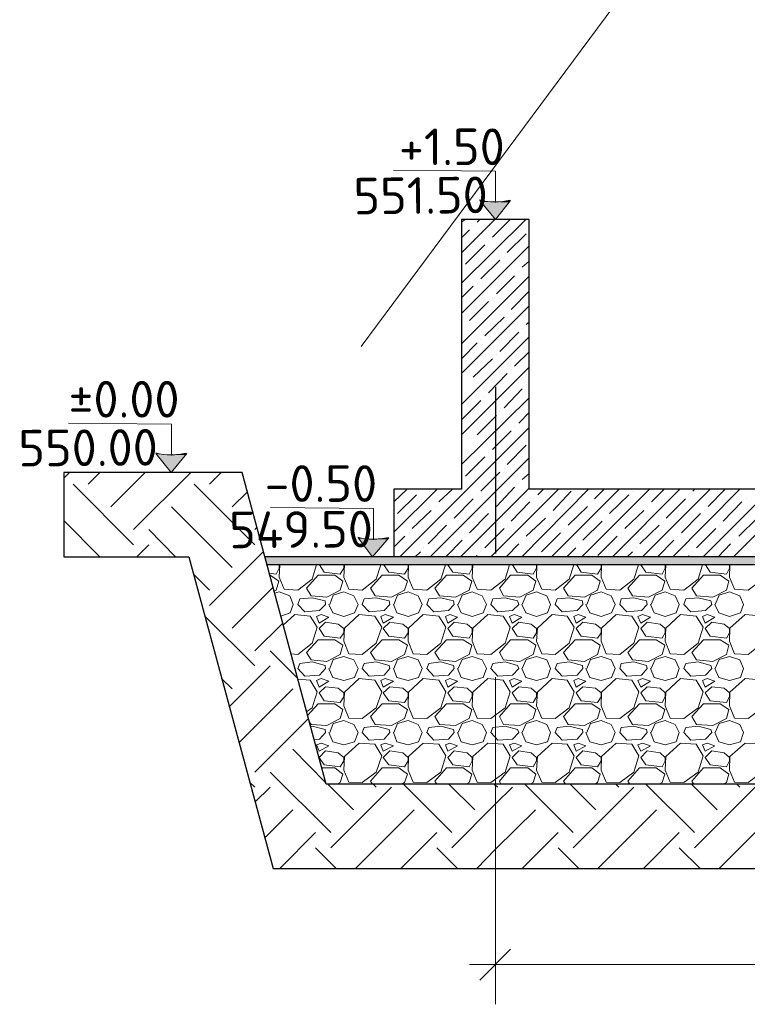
# Model space of a CAD drawing. Header units: millimetres. Extents: x -2765404 to 1548445, y -374876 to 1313256.
# Tile 44 of 77: x 23350 to 27661, y -85146 to -79309. Entities that reach past the tile are written whole.
import ezdxf

# ---------------------------------------------------------------- set-up
doc = ezdxf.new("R2010")
doc.units = ezdxf.units.MM
doc.layers.add('PDF _.', color=7, linetype='Continuous', true_color=0x259400)
doc.layers.add('PDF _PDF _.', color=7, linetype='Continuous', true_color=0xb88800)
for name, color, linetype in [('PDF _PDF _0', 7, 'Continuous'), ('PDF _PDF _2D - Общий_Ном._пера__1_Ном._пера__1_Ном._пера__7_Ном._пера__1', 7, 'Continuous'), ('PDF _PDF _nurik', 7, 'Continuous'), ('PDF _Текст', 7, 'Continuous')]:
    doc.layers.add(name, color=color, linetype=linetype)
doc.styles.add('PDF ISOCPEUR', font='isocpeur.ttf')

msp = doc.modelspace()

# ---------------------------------------------------------------- linework, layer by layer
at = {"layer": 'PDF _.', "color": 7, "lineweight": 18}
for points in [[(24830.4, -82589.5), (24869.3, -82595.5), (24887.3, -82559.6), (24887.3, -82541.6)], [(24890.3, -82541.6), (24887.3, -82613.5), (24917.2, -82685.3), (24998, -82691.3), (25081.9, -82625.4), (25108.8, -82541.6)], [(25126.8, -82541.6), (25153.7, -82583.5), (25249.5, -82595.5), (25270.5, -82559.6), (25270.5, -82541.6)], [(25273.5, -82541.6), (25270.5, -82613.5), (25300.4, -82685.3), (25378.2, -82691.3), (25462.1, -82625.4), (25489, -82541.6)], [(25507, -82541.6), (25536.9, -82583.5), (25629.7, -82595.5), (25650.7, -82559.6), (25650.7, -82541.6)], [(25653.6, -82541.6), (25650.7, -82613.5), (25680.6, -82685.3), (25761.4, -82691.3), (25845.2, -82625.4), (25872.2, -82541.6)], [(25887.2, -82541.6), (25917.1, -82583.5), (26012.9, -82595.5), (26030.8, -82559.6), (26030.8, -82541.6)], [(26033.8, -82541.6), (26030.8, -82613.5), (26060.8, -82685.3), (26141.6, -82691.3), (26225.4, -82625.4), (26252.4, -82541.6)], [(26270.3, -82541.6), (26297.3, -82583.5), (26393.1, -82595.5), (26411, -82559.6), (26411, -82541.6)], [(26414, -82541.6), (26411, -82613.5), (26444, -82685.3), (26521.8, -82691.3), (26605.6, -82625.4), (26632.6, -82541.6)], [(26650.5, -82541.6), (26677.5, -82583.5), (26773.3, -82595.5), (26794.2, -82559.6), (26794.2, -82541.6)], [(26797.2, -82541.6), (26794.2, -82613.5), (26824.2, -82685.3), (26905, -82691.3), (26988.8, -82625.4), (27015.8, -82541.6)], [(27030.7, -82541.6), (27060.7, -82583.5), (27156.5, -82595.5), (27174.4, -82559.6), (27174.4, -82541.6)], [(27177.4, -82541.6), (27174.4, -82613.5), (27204.4, -82685.3), (27285.2, -82691.3), (27369, -82625.4), (27396, -82541.6)], [(27413.9, -82541.6), (27440.9, -82583.5), (27536.7, -82595.5), (27554.6, -82559.6), (27554.6, -82541.6)], [(27557.6, -82541.6), (27554.6, -82613.5), (27584.6, -82685.3), (27665.4, -82691.3), (27713.3, -82655.4), (27749.2, -82625.4), (27776.1, -82541.6)], [(24833.4, -82601.5), (24833.4, -82601.5)], [(24833.4, -82601.5), (24884.3, -82637.4), (24869.3, -82691.3), (24857.3, -82697.3)], [(24896.3, -82844), (24953.1, -82826), (24971.1, -82775.1), (24950.1, -82724.2), (24887.3, -82700.3), (24860.3, -82709.3)], [(25186.6, -82775.1), (25207.6, -82721.2), (25270.5, -82700.3), (25330.3, -82724.2), (25354.3, -82775.1), (25333.3, -82826), (25270.5, -82847), (25204.6, -82826), (25180.7, -82775.1)], [(25566.8, -82775.1), (25587.8, -82721.2), (25650.7, -82700.3), (25710.5, -82724.2), (25734.5, -82775.1), (25713.5, -82826), (25650.7, -82847), (25584.8, -82826), (25563.8, -82775.1)], [(25947, -82775.1), (25971, -82721.2), (26030.8, -82700.3), (26090.7, -82724.2), (26114.7, -82775.1), (26096.7, -82826), (26030.8, -82847), (25965, -82826), (25944, -82775.1)], [(26327.2, -82775.1), (26351.2, -82721.2), (26411, -82700.3), (26473.9, -82724.2), (26494.9, -82775.1), (26476.9, -82826), (26411, -82847), (26348.2, -82826), (26324.2, -82775.1)], [(26710.4, -82775.1), (26731.4, -82721.2), (26794.2, -82700.3), (26854.1, -82724.2), (26878.1, -82775.1), (26857.1, -82826), (26794.2, -82847), (26728.4, -82826), (26704.4, -82775.1)], [(27090.6, -82775.1), (27114.5, -82721.2), (27174.4, -82700.3), (27234.3, -82724.2), (27258.2, -82775.1), (27240.3, -82826), (27174.4, -82847), (27108.6, -82826), (27087.6, -82775.1)], [(27470.8, -82775.1), (27494.7, -82721.2), (27554.6, -82700.3), (27617.5, -82724.2), (27638.4, -82775.1), (27620.5, -82826), (27554.6, -82847), (27491.7, -82826), (27467.8, -82775.1)], [(24959.1, -83068.5), (24998, -83071.5), (25081.9, -83005.6), (25111.8, -82909.8), (25069.9, -82844), (24980.1, -82835), (24911.2, -82897.9)], [(25186.6, -83155.3), (25207.6, -83101.4), (25270.5, -83083.5), (25330.3, -83104.4), (25354.3, -83155.3), (25333.3, -83209.2), (25270.5, -83227.2), (25204.6, -83209.2), (25180.7, -83155.3)], [(25566.8, -83155.3), (25587.8, -83101.4), (25650.7, -83083.5), (25710.5, -83104.4), (25734.5, -83155.3), (25713.5, -83209.2), (25650.7, -83227.2), (25584.8, -83209.2), (25563.8, -83155.3)], [(25947, -83155.3), (25971, -83101.4), (26030.8, -83083.5), (26090.7, -83104.4), (26114.7, -83155.3), (26096.7, -83209.2), (26030.8, -83227.2), (25965, -83209.2), (25944, -83155.3)], [(26327.2, -83155.3), (26351.2, -83101.4), (26411, -83083.5), (26473.9, -83104.4), (26494.9, -83155.3), (26476.9, -83209.2), (26411, -83227.2), (26348.2, -83209.2), (26324.2, -83155.3)], [(26710.4, -83155.3), (26731.4, -83101.4), (26794.2, -83083.5), (26854.1, -83104.4), (26878.1, -83155.3), (26857.1, -83209.2), (26794.2, -83227.2), (26728.4, -83209.2), (26704.4, -83155.3)], [(27090.6, -83155.3), (27114.5, -83101.4), (27174.4, -83083.5), (27234.3, -83104.4), (27258.2, -83155.3), (27240.3, -83209.2), (27174.4, -83227.2), (27108.6, -83209.2), (27087.6, -83155.3)], [(27470.8, -83155.3), (27494.7, -83101.4), (27554.6, -83083.5), (27617.5, -83104.4), (27638.4, -83155.3), (27620.5, -83209.2), (27554.6, -83227.2), (27491.7, -83209.2), (27467.8, -83155.3)], [(25048.9, -83412.8), (25081.9, -83388.8), (25111.8, -83293), (25069.9, -83224.2), (24998, -83218.2)], [(25054.9, -83433.7), (25117.8, -83364.9), (25216.6, -83364.9), (25264.5, -83397.8), (25249.5, -83451.7), (25168.7, -83493.6), (25075.9, -83487.6), (25066.9, -83472.6)], [(25186.6, -83535.5), (25207.6, -83481.6), (25270.5, -83463.7), (25330.3, -83487.6), (25354.3, -83535.5), (25333.3, -83589.4), (25270.5, -83607.4), (25204.6, -83589.4), (25180.7, -83535.5)], [(25566.8, -83535.5), (25587.8, -83481.6), (25650.7, -83463.7), (25710.5, -83487.6), (25734.5, -83535.5), (25713.5, -83589.4), (25650.7, -83607.4), (25584.8, -83589.4), (25563.8, -83535.5)], [(25947, -83535.5), (25971, -83481.6), (26030.8, -83463.7), (26090.7, -83487.6), (26114.7, -83535.5), (26096.7, -83589.4), (26030.8, -83607.4), (25965, -83589.4), (25944, -83535.5)], [(26327.2, -83535.5), (26351.2, -83481.6), (26411, -83463.7), (26473.9, -83487.6), (26494.9, -83535.5), (26476.9, -83589.4), (26411, -83607.4), (26348.2, -83589.4), (26324.2, -83535.5)], [(26710.4, -83535.5), (26731.4, -83481.6), (26794.2, -83463.7), (26854.1, -83487.6), (26878.1, -83535.5), (26857.1, -83589.4), (26794.2, -83607.4), (26728.4, -83589.4), (26704.4, -83535.5)], [(27090.6, -83535.5), (27114.5, -83481.6), (27174.4, -83463.7), (27234.3, -83487.6), (27258.2, -83535.5), (27240.3, -83589.4), (27174.4, -83607.4), (27108.6, -83589.4), (27087.6, -83535.5)], [(27470.8, -83535.5), (27494.7, -83481.6), (27554.6, -83463.7), (27617.5, -83487.6), (27638.4, -83535.5), (27620.5, -83589.4), (27554.6, -83607.4), (27491.7, -83589.4), (27467.8, -83535.5)], [(25072.9, -83499.6), (25081.9, -83496.6), (25159.7, -83517.6), (25162.7, -83535.5), (25126.8, -83574.4), (25093.8, -83577.4)], [(25138.7, -83745.1), (25216.6, -83745.1), (25264.5, -83781), (25249.5, -83831.9), (25231.5, -83840.9)], [(25441.1, -83840.9), (25429.1, -83822.9), (25498, -83745.1), (25596.8, -83745.1), (25647.7, -83781), (25629.7, -83831.9), (25614.7, -83840.9)], [(25821.3, -83840.9), (25809.3, -83822.9), (25878.2, -83745.1), (25977, -83745.1), (26027.9, -83781), (26012.9, -83831.9), (25994.9, -83840.9)], [(26201.5, -83840.9), (26192.5, -83822.9), (26258.4, -83745.1), (26360.1, -83745.1), (26408, -83781), (26393.1, -83831.9), (26375.1, -83840.9)], [(26584.7, -83840.9), (26572.7, -83822.9), (26641.6, -83745.1), (26740.3, -83745.1), (26788.2, -83781), (26773.3, -83831.9), (26758.3, -83840.9)], [(26964.9, -83840.9), (26952.9, -83822.9), (27021.7, -83745.1), (27120.5, -83745.1), (27171.4, -83781), (27156.5, -83831.9), (27138.5, -83840.9)], [(27345.1, -83840.9), (27333.1, -83822.9), (27401.9, -83745.1), (27500.7, -83745.1), (27551.6, -83781), (27536.7, -83831.9), (27518.7, -83840.9)]]:
    msp.add_lwpolyline(points, dxfattribs=at)
for points in [[(25075.9, -82724.2), (25048.9, -82679.3), (25117.8, -82601.5), (25216.6, -82601.5), (25264.5, -82637.4), (25249.5, -82691.3), (25168.7, -82733.2)], [(25456.1, -82724.2), (25429.1, -82679.3), (25498, -82601.5), (25596.8, -82601.5), (25647.7, -82637.4), (25629.7, -82691.3), (25551.9, -82733.2)], [(25836.3, -82724.2), (25809.3, -82679.3), (25878.2, -82601.5), (25977, -82601.5), (26027.9, -82637.4), (26012.9, -82691.3), (25932.1, -82733.2)], [(26216.5, -82724.2), (26192.5, -82679.3), (26258.4, -82601.5), (26360.1, -82601.5), (26408, -82637.4), (26393.1, -82691.3), (26312.3, -82733.2)], [(26599.6, -82724.2), (26572.7, -82679.3), (26641.6, -82601.5), (26740.3, -82601.5), (26788.2, -82637.4), (26773.3, -82691.3), (26695.4, -82733.2)], [(26979.8, -82724.2), (26952.9, -82679.3), (27021.7, -82601.5), (27120.5, -82601.5), (27171.4, -82637.4), (27156.5, -82691.3), (27075.6, -82733.2)], [(27360, -82724.2), (27333.1, -82679.3), (27401.9, -82601.5), (27500.7, -82601.5), (27551.6, -82637.4), (27536.7, -82691.3), (27455.8, -82733.2)], [(25010, -82742.2), (25081.9, -82736.2), (25159.7, -82754.2), (25162.7, -82775.1), (25126.8, -82811.1), (25039.9, -82820), (24998, -82775.1)], [(25390.2, -82742.2), (25462.1, -82736.2), (25539.9, -82754.2), (25542.9, -82775.1), (25510, -82811.1), (25420.1, -82820), (25378.2, -82775.1)], [(25773.4, -82742.2), (25845.2, -82736.2), (25920.1, -82754.2), (25923.1, -82775.1), (25890.1, -82811.1), (25803.3, -82820), (25761.4, -82775.1)], [(26153.6, -82742.2), (26225.4, -82736.2), (26300.3, -82754.2), (26306.3, -82775.1), (26270.3, -82811.1), (26183.5, -82820), (26141.6, -82775.1)], [(26533.8, -82742.2), (26605.6, -82736.2), (26683.5, -82754.2), (26686.5, -82775.1), (26653.5, -82811.1), (26563.7, -82820), (26521.8, -82775.1)], [(26914, -82742.2), (26988.8, -82736.2), (27063.7, -82754.2), (27066.7, -82775.1), (27033.7, -82811.1), (26946.9, -82820), (26905, -82775.1)], [(27297.2, -82742.2), (27369, -82736.2), (27443.9, -82754.2), (27449.8, -82775.1), (27413.9, -82811.1), (27327.1, -82820), (27285.2, -82775.1)], [(25135.7, -82835), (25108.8, -82847), (25123.8, -82885.9), (25180.7, -82850)], [(25270.5, -82918.8), (25237.5, -82891.9), (25162.7, -82879.9), (25123.8, -82918.8), (25153.7, -82963.7), (25249.5, -82975.7), (25270.5, -82942.8)], [(25273.5, -82915.8), (25270.5, -82993.7), (25300.4, -83068.5), (25378.2, -83071.5), (25462.1, -83005.6), (25495, -82909.8), (25453.1, -82844), (25360.3, -82835)], [(25515.9, -82835), (25489, -82847), (25504, -82885.9), (25563.8, -82850)], [(25650.7, -82918.8), (25620.7, -82891.9), (25542.9, -82879.9), (25504, -82918.8), (25536.9, -82963.7), (25629.7, -82975.7), (25650.7, -82942.8)], [(25653.6, -82915.8), (25650.7, -82993.7), (25680.6, -83068.5), (25761.4, -83071.5), (25845.2, -83005.6), (25875.2, -82909.8), (25833.3, -82844), (25740.5, -82835)], [(25899.1, -82835), (25872.2, -82847), (25887.2, -82885.9), (25944, -82850)], [(26030.8, -82918.8), (26000.9, -82891.9), (25923.1, -82879.9), (25887.2, -82918.8), (25917.1, -82963.7), (26012.9, -82975.7), (26030.8, -82942.8)], [(26033.8, -82915.8), (26030.8, -82993.7), (26060.8, -83068.5), (26141.6, -83071.5), (26225.4, -83005.6), (26255.4, -82909.8), (26213.5, -82844), (26123.7, -82835)], [(26279.3, -82835), (26252.4, -82847), (26267.3, -82885.9), (26324.2, -82850)], [(26411, -82918.8), (26381.1, -82891.9), (26306.3, -82879.9), (26267.3, -82918.8), (26297.3, -82963.7), (26393.1, -82975.7), (26411, -82942.8)], [(26417, -82915.8), (26411, -82993.7), (26444, -83068.5), (26521.8, -83071.5), (26605.6, -83005.6), (26635.6, -82909.8), (26593.7, -82844), (26503.8, -82835)], [(26659.5, -82835), (26632.6, -82847), (26647.5, -82885.9), (26704.4, -82850)], [(26794.2, -82918.8), (26761.3, -82891.9), (26686.5, -82879.9), (26647.5, -82918.8), (26677.5, -82963.7), (26773.3, -82975.7), (26794.2, -82942.8)], [(26797.2, -82915.8), (26794.2, -82993.7), (26824.2, -83068.5), (26905, -83071.5), (26988.8, -83005.6), (27018.8, -82909.8), (26976.8, -82844), (26884, -82835)], [(27039.7, -82835), (27012.8, -82847), (27030.7, -82885.9), (27087.6, -82850)], [(27174.4, -82918.8), (27144.5, -82891.9), (27066.7, -82879.9), (27030.7, -82918.8), (27060.7, -82963.7), (27156.5, -82975.7), (27174.4, -82942.8)], [(27177.4, -82915.8), (27174.4, -82993.7), (27204.4, -83068.5), (27285.2, -83071.5), (27369, -83005.6), (27398.9, -82909.8), (27357, -82844), (27264.2, -82835)], [(27422.9, -82835), (27396, -82847), (27410.9, -82885.9), (27467.8, -82850)], [(27554.6, -82918.8), (27524.7, -82891.9), (27449.8, -82879.9), (27410.9, -82918.8), (27440.9, -82963.7), (27536.7, -82975.7), (27554.6, -82942.8)], [(27557.6, -82915.8), (27554.6, -82993.7), (27584.6, -83068.5), (27665.4, -83071.5), (27713.3, -83035.6), (27749.2, -83005.6), (27779.1, -82909.8), (27737.2, -82844), (27713.3, -82841), (27647.4, -82835)], [(25075.9, -83104.4), (25048.9, -83059.5), (25117.8, -82984.7), (25216.6, -82984.7), (25264.5, -83017.6), (25249.5, -83071.5), (25168.7, -83113.4)], [(25456.1, -83104.4), (25429.1, -83059.5), (25498, -82984.7), (25596.8, -82984.7), (25647.7, -83017.6), (25629.7, -83071.5), (25551.9, -83113.4)], [(25836.3, -83104.4), (25809.3, -83059.5), (25878.2, -82984.7), (25977, -82984.7), (26027.9, -83017.6), (26012.9, -83071.5), (25932.1, -83113.4)], [(26216.5, -83104.4), (26192.5, -83059.5), (26258.4, -82984.7), (26360.1, -82984.7), (26408, -83017.6), (26393.1, -83071.5), (26312.3, -83113.4)], [(26599.6, -83104.4), (26572.7, -83059.5), (26641.6, -82984.7), (26740.3, -82984.7), (26788.2, -83017.6), (26773.3, -83071.5), (26695.4, -83113.4)], [(26979.8, -83104.4), (26952.9, -83059.5), (27021.7, -82984.7), (27120.5, -82984.7), (27171.4, -83017.6), (27156.5, -83071.5), (27075.6, -83113.4)], [(27360, -83104.4), (27333.1, -83059.5), (27401.9, -82984.7), (27500.7, -82984.7), (27551.6, -83017.6), (27536.7, -83071.5), (27455.8, -83113.4)], [(25010, -83125.4), (25081.9, -83116.4), (25159.7, -83137.4), (25162.7, -83155.3), (25126.8, -83194.2), (25039.9, -83200.2), (24998, -83155.3)], [(25390.2, -83125.4), (25462.1, -83116.4), (25539.9, -83137.4), (25542.9, -83155.3), (25510, -83194.2), (25420.1, -83200.2), (25378.2, -83155.3)], [(25773.4, -83125.4), (25845.2, -83116.4), (25920.1, -83137.4), (25923.1, -83155.3), (25890.1, -83194.2), (25803.3, -83200.2), (25761.4, -83155.3)], [(26153.6, -83125.4), (26225.4, -83116.4), (26300.3, -83137.4), (26306.3, -83155.3), (26270.3, -83194.2), (26183.5, -83200.2), (26141.6, -83155.3)], [(26533.8, -83125.4), (26605.6, -83116.4), (26683.5, -83137.4), (26686.5, -83155.3), (26653.5, -83194.2), (26563.7, -83200.2), (26521.8, -83155.3)], [(26914, -83125.4), (26988.8, -83116.4), (27063.7, -83137.4), (27066.7, -83155.3), (27033.7, -83194.2), (26946.9, -83200.2), (26905, -83155.3)], [(27297.2, -83125.4), (27369, -83116.4), (27443.9, -83137.4), (27449.8, -83155.3), (27413.9, -83194.2), (27327.1, -83200.2), (27285.2, -83155.3)], [(25135.7, -83215.2), (25108.8, -83227.2), (25123.8, -83266.1), (25180.7, -83230.2)], [(25273.5, -83296), (25270.5, -83376.9), (25300.4, -83448.7), (25378.2, -83451.7), (25462.1, -83388.8), (25495, -83293), (25453.1, -83224.2), (25360.3, -83215.2)], [(25515.9, -83215.2), (25489, -83227.2), (25504, -83266.1), (25563.8, -83230.2)], [(25653.6, -83296), (25650.7, -83376.9), (25680.6, -83448.7), (25761.4, -83451.7), (25845.2, -83388.8), (25875.2, -83293), (25833.3, -83224.2), (25740.5, -83215.2)], [(25899.1, -83215.2), (25872.2, -83227.2), (25887.2, -83266.1), (25944, -83230.2)], [(26033.8, -83296), (26030.8, -83376.9), (26060.8, -83448.7), (26141.6, -83451.7), (26225.4, -83388.8), (26255.4, -83293), (26213.5, -83224.2), (26123.7, -83215.2)], [(26279.3, -83215.2), (26252.4, -83227.2), (26267.3, -83266.1), (26324.2, -83230.2)], [(26417, -83296), (26411, -83376.9), (26444, -83448.7), (26521.8, -83451.7), (26605.6, -83388.8), (26635.6, -83293), (26593.7, -83224.2), (26503.8, -83215.2)], [(26659.5, -83215.2), (26632.6, -83227.2), (26647.5, -83266.1), (26704.4, -83230.2)], [(26797.2, -83296), (26794.2, -83376.9), (26824.2, -83448.7), (26905, -83451.7), (26988.8, -83388.8), (27018.8, -83293), (26976.8, -83224.2), (26884, -83215.2)], [(27039.7, -83215.2), (27012.8, -83227.2), (27030.7, -83266.1), (27087.6, -83230.2)], [(27177.4, -83296), (27174.4, -83376.9), (27204.4, -83448.7), (27285.2, -83451.7), (27369, -83388.8), (27398.9, -83293), (27357, -83224.2), (27264.2, -83215.2)], [(27422.9, -83215.2), (27396, -83227.2), (27410.9, -83266.1), (27467.8, -83230.2)], [(27557.6, -83296), (27554.6, -83376.9), (27584.6, -83448.7), (27665.4, -83451.7), (27713.3, -83415.8), (27749.2, -83388.8), (27779.1, -83293), (27737.2, -83224.2), (27713.3, -83221.2), (27647.4, -83215.2)], [(25270.5, -83299), (25237.5, -83272.1), (25162.7, -83263.1), (25123.8, -83299), (25153.7, -83346.9), (25249.5, -83355.9), (25270.5, -83323)], [(25650.7, -83299), (25620.7, -83272.1), (25542.9, -83263.1), (25504, -83299), (25536.9, -83346.9), (25629.7, -83355.9), (25650.7, -83323)], [(26030.8, -83299), (26000.9, -83272.1), (25923.1, -83263.1), (25887.2, -83299), (25917.1, -83346.9), (26012.9, -83355.9), (26030.8, -83323)], [(26411, -83299), (26381.1, -83272.1), (26306.3, -83263.1), (26267.3, -83299), (26297.3, -83346.9), (26393.1, -83355.9), (26411, -83323)], [(26794.2, -83299), (26761.3, -83272.1), (26686.5, -83263.1), (26647.5, -83299), (26677.5, -83346.9), (26773.3, -83355.9), (26794.2, -83323)], [(27174.4, -83299), (27144.5, -83272.1), (27066.7, -83263.1), (27030.7, -83299), (27060.7, -83346.9), (27156.5, -83355.9), (27174.4, -83323)], [(27554.6, -83299), (27524.7, -83272.1), (27449.8, -83263.1), (27410.9, -83299), (27440.9, -83346.9), (27536.7, -83355.9), (27554.6, -83323)], [(25456.1, -83487.6), (25429.1, -83439.7), (25498, -83364.9), (25596.8, -83364.9), (25647.7, -83397.8), (25629.7, -83451.7), (25551.9, -83493.6)], [(25836.3, -83487.6), (25809.3, -83439.7), (25878.2, -83364.9), (25977, -83364.9), (26027.9, -83397.8), (26012.9, -83451.7), (25932.1, -83493.6)], [(26216.5, -83487.6), (26192.5, -83439.7), (26258.4, -83364.9), (26360.1, -83364.9), (26408, -83397.8), (26393.1, -83451.7), (26312.3, -83493.6)], [(26599.6, -83487.6), (26572.7, -83439.7), (26641.6, -83364.9), (26740.3, -83364.9), (26788.2, -83397.8), (26773.3, -83451.7), (26695.4, -83493.6)], [(26979.8, -83487.6), (26952.9, -83439.7), (27021.7, -83364.9), (27120.5, -83364.9), (27171.4, -83397.8), (27156.5, -83451.7), (27075.6, -83493.6)], [(27360, -83487.6), (27333.1, -83439.7), (27401.9, -83364.9), (27500.7, -83364.9), (27551.6, -83397.8), (27536.7, -83451.7), (27455.8, -83493.6)], [(25390.2, -83505.6), (25462.1, -83496.6), (25539.9, -83517.6), (25542.9, -83535.5), (25510, -83574.4), (25420.1, -83580.4), (25378.2, -83535.5)], [(25773.4, -83505.6), (25845.2, -83496.6), (25920.1, -83517.6), (25923.1, -83535.5), (25890.1, -83574.4), (25803.3, -83580.4), (25761.4, -83535.5)], [(26153.6, -83505.6), (26225.4, -83496.6), (26300.3, -83517.6), (26306.3, -83535.5), (26270.3, -83574.4), (26183.5, -83580.4), (26141.6, -83535.5)], [(26533.8, -83505.6), (26605.6, -83496.6), (26683.5, -83517.6), (26686.5, -83535.5), (26653.5, -83574.4), (26563.7, -83580.4), (26521.8, -83535.5)], [(26914, -83505.6), (26988.8, -83496.6), (27063.7, -83517.6), (27066.7, -83535.5), (27033.7, -83574.4), (26946.9, -83580.4), (26905, -83535.5)], [(27297.2, -83505.6), (27369, -83496.6), (27443.9, -83517.6), (27449.8, -83535.5), (27413.9, -83574.4), (27327.1, -83580.4), (27285.2, -83535.5)], [(25135.7, -83598.4), (25108.8, -83607.4), (25123.8, -83646.3), (25180.7, -83613.4)], [(25270.5, -83682.2), (25237.5, -83655.3), (25162.7, -83643.3), (25123.8, -83682.2), (25153.7, -83727.1), (25249.5, -83739.1), (25270.5, -83703.2)], [(25273.5, -83676.2), (25270.5, -83757), (25300.4, -83828.9), (25378.2, -83831.9), (25462.1, -83769), (25495, -83673.2), (25453.1, -83604.4), (25360.3, -83598.4)], [(25515.9, -83598.4), (25489, -83607.4), (25504, -83646.3), (25563.8, -83613.4)], [(25650.7, -83682.2), (25620.7, -83655.3), (25542.9, -83643.3), (25504, -83682.2), (25536.9, -83727.1), (25629.7, -83739.1), (25650.7, -83703.2)], [(25653.6, -83676.2), (25650.7, -83757), (25680.6, -83828.9), (25761.4, -83831.9), (25845.2, -83769), (25875.2, -83673.2), (25833.3, -83604.4), (25740.5, -83598.4)], [(25899.1, -83598.4), (25872.2, -83607.4), (25887.2, -83646.3), (25944, -83613.4)], [(26030.8, -83682.2), (26000.9, -83655.3), (25923.1, -83643.3), (25887.2, -83682.2), (25917.1, -83727.1), (26012.9, -83739.1), (26030.8, -83703.2)], [(26033.8, -83676.2), (26030.8, -83757), (26060.8, -83828.9), (26141.6, -83831.9), (26225.4, -83769), (26255.4, -83673.2), (26213.5, -83604.4), (26123.7, -83598.4)], [(26279.3, -83598.4), (26252.4, -83607.4), (26267.3, -83646.3), (26324.2, -83613.4)], [(26411, -83682.2), (26381.1, -83655.3), (26306.3, -83643.3), (26267.3, -83682.2), (26297.3, -83727.1), (26393.1, -83739.1), (26411, -83703.2)], [(26417, -83676.2), (26411, -83757), (26444, -83828.9), (26521.8, -83831.9), (26605.6, -83769), (26635.6, -83673.2), (26593.7, -83604.4), (26503.8, -83598.4)], [(26659.5, -83598.4), (26632.6, -83607.4), (26647.5, -83646.3), (26704.4, -83613.4)], [(26794.2, -83682.2), (26761.3, -83655.3), (26686.5, -83643.3), (26647.5, -83682.2), (26677.5, -83727.1), (26773.3, -83739.1), (26794.2, -83703.2)], [(26797.2, -83676.2), (26794.2, -83757), (26824.2, -83828.9), (26905, -83831.9), (26988.8, -83769), (27018.8, -83673.2), (26976.8, -83604.4), (26884, -83598.4)], [(27039.7, -83598.4), (27012.8, -83607.4), (27030.7, -83646.3), (27087.6, -83613.4)], [(27174.4, -83682.2), (27144.5, -83655.3), (27066.7, -83643.3), (27030.7, -83682.2), (27060.7, -83727.1), (27156.5, -83739.1), (27174.4, -83703.2)], [(27177.4, -83676.2), (27174.4, -83757), (27204.4, -83828.9), (27285.2, -83831.9), (27369, -83769), (27398.9, -83673.2), (27357, -83604.4), (27264.2, -83598.4)], [(27422.9, -83598.4), (27396, -83607.4), (27410.9, -83646.3), (27467.8, -83613.4)], [(27554.6, -83682.2), (27524.7, -83655.3), (27449.8, -83643.3), (27410.9, -83682.2), (27440.9, -83727.1), (27536.7, -83739.1), (27554.6, -83703.2)], [(27557.6, -83676.2), (27554.6, -83757), (27584.6, -83828.9), (27665.4, -83831.9), (27713.3, -83796), (27749.2, -83769), (27779.1, -83673.2), (27737.2, -83604.4), (27713.3, -83601.4), (27647.4, -83598.4)]]:
    msp.add_lwpolyline(points, close=True, dxfattribs=at)
at = {"layer": 'PDF _.', "color": 7, "transparency": 33554559}
for points in [[(27713.3, -82493.7), (24803.5, -82493.7), (27713.3, -82541.6)], [(24803.5, -82493.7), (27713.3, -82541.6), (24815.4, -82541.6)]]:
    msp.add_solid(points, dxfattribs=at)
at = {"layer": 'PDF _PDF _.', "lineweight": 25}
for points in [[(23612, -82026.7), (23644.9, -81993.8)], [(23755.7, -82062.6), (23824.5, -81993.8)], [(23890.4, -82197.4), (24094, -81993.8)], [(24025.1, -82332.1), (24363.4, -81993.8)], [(24474.1, -82062.6), (24543, -81993.8)], [(24025.1, -82421.9), (23665.9, -82062.6)], [(24743.6, -82421.9), (24384.3, -82062.6)], [(24608.9, -82197.4), (24698.7, -82107.5)], [(24608.9, -82556.6), (24249.6, -82197.4)], [(23824.5, -82493.7), (23612, -82278.2)], [(24273.6, -82493.7), (24114.9, -82332.1)], [(24743.6, -82332.1), (24755.6, -82320.1)], [(24043.1, -82493.7), (24114.9, -82421.9)], [(24474.1, -82781.1), (24794.5, -82460.8)], [(24474.1, -82691.3), (24381.3, -82598.5)], [(24608.9, -82915.8), (24851.3, -82673.3)], [(24743.6, -83140.4), (24447.2, -82844)], [(24743.6, -83050.5), (24908.2, -82885.9)], [(24998, -83215.2), (24833.4, -83050.5)], [(24590.9, -83382.8), (24833.4, -83140.4)], [(24608.9, -83275.1), (24546, -83215.2)], [(24647.8, -83595.4), (24968.1, -83275.1)], [(24743.6, -83769), (25060.9, -83451.7)], [(25162.7, -83831.9), (24968.1, -83634.3)], [(25192.6, -84128.3), (24833.4, -83769)], [(24743.6, -83858.8), (24710.6, -83828.9)], [(24743.6, -83948.6), (24833.4, -83858.8)], [(25327.3, -83993.5), (25174.7, -83840.9)], [(25192.6, -84218.1), (25551.9, -83858.8)], [(25462.1, -83858.8), (25444.1, -83840.9)], [(25911.1, -84128.3), (25623.7, -83840.9)], [(26045.8, -83993.5), (25893.1, -83840.9)], [(25911.1, -84218.1), (26168.6, -83957.6), (26270.3, -83858.8)], [(26180.5, -83858.8), (26168.6, -83849.8), (26162.6, -83840.9)], [(26629.6, -84128.3), (26342.2, -83840.9)], [(26764.3, -83993.5), (26611.6, -83840.9)], [(26629.6, -84218.1), (26988.8, -83858.8)], [(26899, -83858.8), (26881, -83840.9)], [(27348.1, -84128.3), (27060.7, -83840.9)], [(27482.8, -83993.5), (27330.1, -83840.9)], [(27348.1, -84218.1), (27707.3, -83858.8)], [(27617.5, -83858.8), (27599.5, -83840.9)], [(24800.5, -84161.2), (24968.1, -83993.5)], [(25339.3, -84340.8), (25686.6, -83993.5)], [(26057.8, -84340.8), (26168.6, -84227), (26405.1, -83993.5)], [(26776.3, -84340.8), (27123.5, -83993.5)], [(27494.7, -84340.8), (27713.3, -84122.3), (27842, -83993.5)], [(24890.3, -84340.8), (25102.8, -84128.3)], [(25608.7, -84340.8), (25821.3, -84128.3)], [(26327.2, -84340.8), (26539.8, -84128.3)], [(27045.7, -84340.8), (27258.2, -84128.3)], [(25225.6, -84340.8), (25102.8, -84218.1)], [(25944, -84340.8), (25821.3, -84218.1)], [(26662.5, -84340.8), (26539.8, -84218.1)], [(27381, -84340.8), (27258.2, -84218.1)]]:
    msp.add_lwpolyline(points, dxfattribs=at)
at = {"layer": 'PDF _PDF _0', "lineweight": 30}
for points in [[(35167.5, -82493.7), (35167.5, -82092.6), (34766.3, -82092.6), (34766.3, -80494), (34371.2, -80494), (34371.2, -82092.6), (26369.1, -82092.6), (26369.1, -80494), (25968, -80494), (25968, -82092.6), (25566.8, -82092.6), (25566.8, -82493.7)], [(35945.8, -82493.7), (24803.5, -82493.7)], [(35933.8, -82541.6), (24815.4, -82541.6)]]:
    msp.add_lwpolyline(points, dxfattribs=at)
at = {"layer": 'PDF _PDF _0', "color": 251, "lineweight": 18, "true_color": 0x525252}
for points in [[(25968, -80508.9), (25988.9, -80494)], [(25968, -80691.5), (26165.6, -80494)], [(25968, -80871.2), (26348.2, -80494)], [(26060.8, -80508.9), (26075.8, -80494)], [(26150.6, -80598.7), (26255.4, -80494)], [(25968, -80601.7), (26015.9, -80553.8)], [(26036.8, -80529.9), (26036.8, -80529.9)], [(26237.4, -80688.6), (26351.2, -80577.8)], [(25968, -81050.8), (26369.1, -80649.6)], [(25991.9, -80757.4), (26105.7, -80643.7)], [(26126.6, -80622.7), (26126.6, -80622.7)], [(26219.4, -80712.5), (26219.4, -80712.5)], [(26081.7, -80844.2), (26195.5, -80733.5)], [(26327.2, -80775.4), (26369.1, -80739.4)], [(25968, -81230.4), (26369.1, -80829.3)], [(26174.5, -80934), (26282.3, -80826.3)], [(26306.3, -80802.3), (26306.3, -80802.3)], [(25968, -80958), (26036.8, -80889.1)], [(26060.8, -80871.2), (26060.8, -80871.2)], [(26150.6, -80958), (26150.6, -80958)], [(26261.4, -81026.8), (26369.1, -80919.1)], [(25968, -81407), (26369.1, -81005.9)], [(26015.9, -81092.7), (26126.6, -80978.9)], [(26105.7, -81182.5), (26219.4, -81071.7)], [(26237.4, -81047.8), (26237.4, -81047.8)], [(26327.2, -81137.6), (26327.2, -81137.6)], [(26351.2, -81116.6), (26369.1, -81101.7)], [(25968, -81589.6), (26369.1, -81188.5)], [(26195.5, -81275.3), (26306.3, -81161.6)], [(25968, -81320.2), (26060.8, -81224.4)], [(26081.7, -81206.5), (26081.7, -81206.5)], [(26174.5, -81293.3), (26174.5, -81293.3)], [(26282.3, -81362.1), (26369.1, -81278.3)], [(25968, -81769.3), (26369.1, -81368.1)], [(26036.8, -81428), (26150.6, -81320.2)], [(26126.6, -81520.8), (26237.4, -81407)], [(26261.4, -81383.1), (26261.4, -81383.1)], [(26351.2, -81472.9), (26351.2, -81472.9)], [(26105.7, -81541.7), (26105.7, -81541.7)], [(26219.4, -81610.6), (26327.2, -81496.8)], [(25968, -81945.9), (26369.1, -81550.7)], [(25971, -81676.5), (26081.7, -81565.7)], [(26060.8, -81769.3), (26174.5, -81655.5)], [(26195.5, -81631.6), (26195.5, -81631.6)], [(26306.3, -81700.4), (26369.1, -81637.5)], [(26282.3, -81718.4), (26282.3, -81718.4)], [(25602.8, -82493.7), (26369.1, -81727.4)], [(26150.6, -81856.1), (26261.4, -81745.3)], [(26036.8, -81787.2), (26036.8, -81787.2)], [(26237.4, -81945.9), (26351.2, -81832.1)], [(26126.6, -81877), (26126.6, -81877)], [(25782.4, -82493.7), (26369.1, -81907)], [(25991.9, -82014.7), (26105.7, -81901)], [(26081.7, -82104.6), (26195.5, -81990.8)], [(26219.4, -81966.8), (26219.4, -81966.8)], [(26327.2, -82035.7), (26369.1, -81999.8)], [(26306.3, -82059.6), (26306.3, -82059.6)], [(25566.8, -82167.4), (25644.7, -82092.6)], [(25566.8, -82347), (25824.3, -82092.6)], [(25587.8, -82236.3), (25701.5, -82125.5)], [(25833.3, -82167.4), (25914.1, -82092.6)], [(25962, -82493.7), (26369.1, -82086.6)], [(26060.8, -82125.5), (26060.8, -82125.5)], [(26141.6, -82493.7), (26542.8, -82092.6)], [(26174.5, -82194.4), (26282.3, -82080.6)], [(26324.2, -82493.7), (26719.4, -82092.6)], [(26420, -82125.5), (26453, -82092.6)], [(26500.9, -82493.7), (26902, -82092.6)], [(26509.8, -82218.3), (26617.6, -82104.6)], [(26680.5, -82493.7), (27081.6, -82092.6)], [(26755.3, -82149.5), (26812.2, -82092.6)], [(26845.1, -82236.3), (26958.9, -82125.5)], [(26863.1, -82493.7), (27261.2, -82092.6)], [(26979.8, -82104.6), (26979.8, -82104.6)], [(27039.7, -82493.7), (27440.9, -82092.6)], [(27093.6, -82167.4), (27168.4, -82092.6)], [(27219.3, -82493.7), (27617.5, -82092.6)], [(27315.1, -82125.5), (27315.1, -82125.5)], [(27339.1, -82104.6), (27351, -82092.6)], [(27398.9, -82493.7), (27800.1, -82092.6)], [(27428.9, -82194.4), (27530.7, -82092.6)], [(27578.6, -82493.7), (27979.7, -82092.6)], [(25923.1, -82263.2), (26036.8, -82149.5)], [(26261.4, -82281.2), (26372.1, -82167.4)], [(26396.1, -82149.5), (26396.1, -82149.5)], [(26731.4, -82167.4), (26731.4, -82167.4)], [(27180.4, -82263.2), (27294.2, -82149.5)], [(27518.7, -82281.2), (27629.5, -82167.4)], [(27656.4, -82149.5), (27656.4, -82149.5)], [(25674.6, -82326.1), (25788.4, -82218.3)], [(25812.3, -82194.4), (25812.3, -82194.4)], [(26015.9, -82350), (26126.6, -82236.3)], [(26150.6, -82218.3), (26150.6, -82218.3)], [(26485.9, -82236.3), (26485.9, -82236.3)], [(26599.6, -82305.1), (26713.4, -82194.4)], [(26934.9, -82326.1), (27048.7, -82218.3)], [(27069.6, -82194.4), (27069.6, -82194.4)], [(27270.2, -82350), (27384, -82236.3)], [(27407.9, -82218.3), (27407.9, -82218.3)], [(25770.4, -82415.9), (25878.2, -82305.1)], [(25902.1, -82281.2), (25902.1, -82281.2)], [(26237.4, -82305.1), (26237.4, -82305.1)], [(26351.2, -82371), (26464.9, -82263.2)], [(26686.5, -82394.9), (26800.2, -82281.2)], [(26821.2, -82263.2), (26821.2, -82263.2)], [(27024.7, -82415.9), (27138.5, -82305.1)], [(27162.4, -82281.2), (27162.4, -82281.2)], [(27497.7, -82305.1), (27497.7, -82305.1)], [(27611.5, -82371), (27719.3, -82263.2)], [(25656.6, -82350), (25656.6, -82350)], [(26105.7, -82439.8), (26219.4, -82326.1)], [(26441, -82463.8), (26554.7, -82350)], [(26575.7, -82326.1), (26575.7, -82326.1)], [(26914, -82350), (26914, -82350)], [(27360, -82439.8), (27473.8, -82326.1)], [(25566.8, -82436.8), (25632.7, -82371)], [(25875.2, -82493.7), (25971, -82394.9)], [(25991.9, -82371), (25991.9, -82371)], [(26231.4, -82493.7), (26306.3, -82415.9)], [(26327.2, -82394.9), (26327.2, -82394.9)], [(26668.5, -82415.9), (26668.5, -82415.9)], [(26776.3, -82484.7), (26890, -82371)], [(27129.5, -82493.7), (27225.3, -82394.9)], [(27249.3, -82371), (27249.3, -82371)], [(27488.8, -82493.7), (27560.6, -82415.9)], [(27587.5, -82394.9), (27587.5, -82394.9)], [(25692.6, -82493.7), (25725.5, -82463.8)], [(25743.5, -82439.8), (25743.5, -82439.8)], [(26081.7, -82463.8), (26081.7, -82463.8)], [(26590.7, -82493.7), (26644.5, -82439.8)], [(26949.9, -82493.7), (26979.8, -82463.8)], [(27003.8, -82439.8), (27003.8, -82439.8)], [(27339.1, -82463.8), (27339.1, -82463.8)], [(26051.8, -82493.7), (26060.8, -82484.7)], [(26420, -82484.7), (26420, -82484.7)], [(27312.1, -82493.7), (27315.1, -82484.7)]]:
    msp.add_lwpolyline(points, dxfattribs=at)
at = {"layer": 'PDF _PDF _0', "lineweight": 25}
msp.add_lwpolyline([(26168.6, -81484.9), (26168.6, -82472.8)], dxfattribs=at)
at = {"layer": 'PDF _PDF _0', "lineweight": 30}
msp.add_lwpolyline([(23612, -82493.7), (24351.4, -82493.7), (24851.3, -84340.8), (35894.9, -84340.8), (36397.9, -82493.7), (36963.7, -82493.7), (36963.7, -81993.8), (36080.5, -81993.8), (35580.6, -83840.9), (25165.7, -83840.9), (24668.7, -81993.8), (23612, -81993.8)], close=True, dxfattribs=at)
at = {"layer": 'PDF _PDF _0', "lineweight": 18}
msp.add_lwpolyline([(26258.4, -84819.8), (26075.8, -85002.4)], dxfattribs=at)
at = {"layer": 'PDF _PDF _2D - Общий_Ном._пера__1_Ном._пера__1_Ном._пера__7_Ном._пера__1', "lineweight": 18}
for points in [[(26168.6, -83206.2), (26168.6, -85146.1)], [(26015.9, -84909.6), (34718.4, -84909.6)]]:
    msp.add_lwpolyline(points, dxfattribs=at)
at = {"layer": 'PDF _PDF _nurik', "lineweight": 0}
for points in [[(35122.6, -68321.8), (34999.8, -68270.9), (25373.2, -81246.9)], [(26138.6, -80389.2), (26075.8, -80380.2), (26138.6, -80389.2)], [(26198.5, -80389.2), (26249.4, -80389.2), (26198.5, -80389.2)], [(24156.8, -81880), (24162.8, -81880), (24156.8, -81880)], [(24279.6, -81886), (24330.5, -81886), (24279.6, -81886)], [(25354.3, -82380), (25357.3, -82380), (25354.3, -82380)], [(25474, -82386), (25527.9, -82386), (25474, -82386)]]:
    msp.add_lwpolyline(points, dxfattribs=at)
at = {"layer": 'PDF _PDF _nurik', "lineweight": 18}
for points in [[(26168.6, -80392.2), (26168.6, -80206.6), (25563.8, -80200.6)], [(26075.8, -80380.2), (26168.6, -80494), (26258.4, -80380.2)], [(24249.6, -81892), (24249.6, -81706.4), (23638.9, -81700.4)], [(24156.8, -81880), (24246.6, -81993.8), (24339.4, -81880)], [(25447.1, -82391.9), (25447.1, -82206.3), (24836.4, -82200.3)], [(25354.3, -82380), (25441.1, -82493.7), (25536.9, -82380)]]:
    msp.add_lwpolyline(points, dxfattribs=at)
for centre in [(26167.1, -80019.5), (24248.1, -81519.3), (25445.6, -82019.2)]:
    msp.add_arc(centre, 369.7, 255.49254, 283.71094, dxfattribs=at)
at = {"layer": 'PDF _PDF _nurik', "transparency": 33554559}
for points in [[(26075.8, -80380.2), (26138.6, -80389.2), (26084.7, -80389.2)], [(26258.4, -80380.2), (26249.4, -80389.2), (26198.5, -80389.2)], [(26084.7, -80389.2), (26249.4, -80389.2), (26168.6, -80494)], [(26084.7, -80389.2), (26084.7, -80389.2), (26198.5, -80389.2)], [(26084.7, -80389.2), (26198.5, -80389.2), (26138.6, -80389.2)], [(26249.4, -80389.2), (26198.5, -80389.2), (26198.5, -80389.2)], [(24162.8, -81880), (24156.8, -81880), (24216.7, -81886)], [(24156.8, -81880), (24216.7, -81886), (24165.8, -81886)], [(24165.8, -81886), (24330.5, -81886), (24246.6, -81993.8)], [(24165.8, -81886), (24165.8, -81886), (24279.6, -81886)], [(24165.8, -81886), (24279.6, -81886), (24216.7, -81886)], [(24339.4, -81880), (24330.5, -81886), (24279.6, -81886)], [(24330.5, -81886), (24279.6, -81886), (24279.6, -81886)], [(25357.3, -82380), (25354.3, -82380), (25414.2, -82386)], [(25354.3, -82380), (25414.2, -82386), (25360.3, -82386)], [(25360.3, -82386), (25527.9, -82386), (25441.1, -82493.7)], [(25360.3, -82386), (25360.3, -82386), (25474, -82386)], [(25360.3, -82386), (25474, -82386), (25414.2, -82386)], [(25536.9, -82380), (25527.9, -82386), (25474, -82386)], [(25527.9, -82386), (25474, -82386), (25474, -82386)]]:
    msp.add_solid(points, dxfattribs=at)

# ---------------------------------------------------------------- texts
at = {"layer": 'PDF _Текст', "color": 1, "char_height": 217.05, "attachment_point": 7, "style": 'PDF ISOCPEUR'}
for s, insert in [('+1.50', (25596.8, -80170.7)), ('±0.00', (23638.9, -81667.5)), ('-0.50', (24800.5, -82167.4))]:
    msp.add_mtext(s, dxfattribs=dict(at, insert=insert))
at = {"layer": 'PDF _Текст', "color": 5, "char_height": 217.05, "attachment_point": 7, "style": 'PDF ISOCPEUR'}
for s, insert, rotation in [('551.50', (25328.6, -80463.7), 0.60964), ('550.00', (23342.6, -81957.9), 0.41769), ('549.50', (24591.5, -82442.7), 0.41769)]:
    msp.add_mtext(s, dxfattribs=dict(at, insert=insert, rotation=rotation))

doc.saveas('drawing.dxf')
